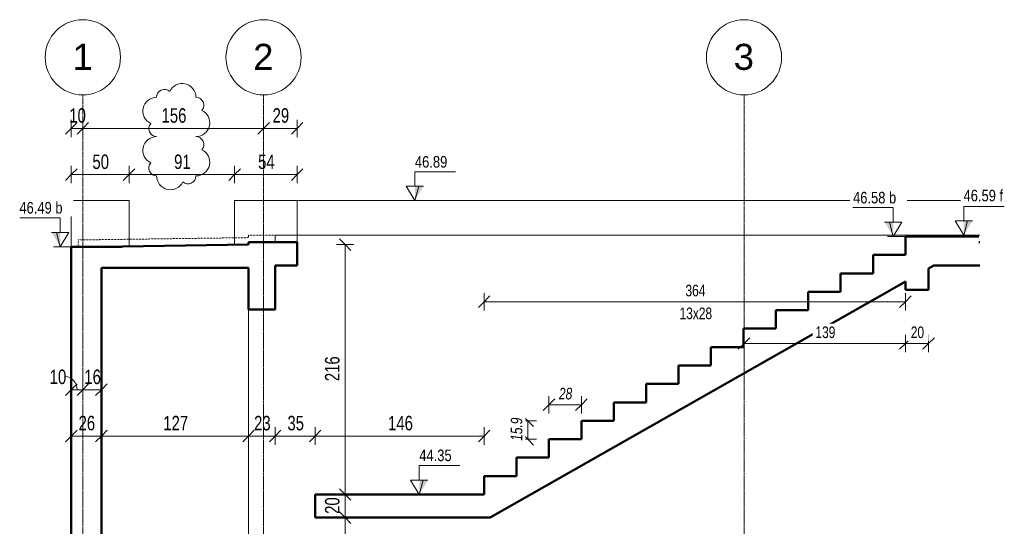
# Model space of a CAD drawing. Header units: millimetres. Extents: x 8507 to 240958, y -8745 to 78383.
# Tile 63 of 71: x 172689 to 181197, y 44075 to 48454. Entities that reach past the tile are written whole.
import ezdxf

# ---------------------------------------------------------------- set-up
doc = ezdxf.new("R2010")
doc.units = ezdxf.units.MM
doc.linetypes.add('Ligne de quadrillage', pattern=[22.225, 12.7, -3.175, 3.175, -3.175])
doc.linetypes.add('tiret perso', pattern=[2.6, 1.3, -1.3])
for name, color, linetype, lineweight in [('A-ANNO-DIMS', 211, 'Continuous', 9), ('A-ANNO-DIMS-50', 211, 'Continuous', 9), ('A-DETL', 90, 'Continuous', 5), ('A-DETL-WIDE', 214, 'Continuous', 50), ('A-FLOR', 192, 'Continuous', 5), ('A-WALL', 113, 'Continuous', 9), ('G-ANNO-DIMS', 111, 'Continuous', 9), ('G-ANNO-REVC', 71, 'Continuous', 9), ('S-FNDN', 32, 'Continuous', 9), ('S-GRID', 1, 'Continuous', 9), ('S-GRID-IDEN', 1, 'Continuous', 9), ('S-STRS', 31, 'Continuous', 5)]:
    doc.layers.add(name, color=color, linetype=linetype, lineweight=lineweight)
doc.styles.add('Arial', font='arial.ttf', dxfattribs={"height": 225})
doc.styles.add('Arial Narrow_4', font='ARIALN.TTF', dxfattribs={"width": 0.9, "height": 125})
doc.styles.add('Arial Narrow_6', font='ARIALN.TTF', dxfattribs={"width": 0.9, "height": 100})
doc.styles.add('Arial Narrow_I', font='ARIALNI.TTF', dxfattribs={"width": 0.9, "height": 100})
doc.styles.add('Arial_1', font='arial.ttf', dxfattribs={"width": 0.8, "height": 100})
doc.dimstyles.new('AB6_1_50_-_GB_2', dxfattribs={"dimscale": 304.8, "dimtxt": 127.928872, "dimasz": 0.328084, "dimexe": 0.246063, "dimexo": 0.0625, "dimgap": 0.04101, "dimtad": 1, "dimdec": 0, "dimlfac": 0.1, "dimdsep": 46, "dimtxsty": 'Arial Narrow_4', "dimblk1": 'OBLIQUE', "dimblk2": 'OBLIQUE', "dimsah": 1, "dimcen": 0.09, "dimazin": 0, "dimtfac": 1, "dimtdec": 4, "dimtix": 1, "dimtmove": 1, "dimatfit": 3, "dimfxl": 0.246063, "dimfxlon": 1, "dimtvp": 1, "dimtolj": 1, "dimtzin": 0, "dimarcsym": 2})
doc.dimstyles.new('AB6_1_50_-_GB_3', dxfattribs={"dimscale": 304.8, "dimtxt": 127.928872, "dimasz": 0.328084, "dimexe": 0.246063, "dimexo": 0.0625, "dimgap": 0.04101, "dimtad": 1, "dimdec": 0, "dimlfac": 0.1, "dimdsep": 46, "dimtxsty": 'Arial Narrow_4', "dimblk1": 'OBLIQUE', "dimblk2": 'OBLIQUE', "dimsah": 1, "dimcen": 0.09, "dimazin": 0, "dimtfac": 1, "dimtdec": 4, "dimtix": 1, "dimtmove": 0, "dimatfit": 3, "dimfxl": 0.246063, "dimfxlon": 1, "dimtvp": 1, "dimtolj": 1, "dimtzin": 0, "dimarcsym": 2})
doc.dimstyles.new('AB6_1_50_-_GB_Italique', dxfattribs={"dimscale": 304.8, "dimtxt": 102.343097, "dimasz": 0.328084, "dimexe": 0.246063, "dimexo": 0.0625, "dimgap": 0.057415, "dimtad": 1, "dimdec": 1, "dimlfac": 0.1, "dimrnd": 0.1, "dimdsep": 46, "dimtxsty": 'Arial Narrow_I', "dimblk1": 'OBLIQUE', "dimblk2": 'OBLIQUE', "dimsah": 1, "dimcen": 0.09, "dimazin": 0, "dimtfac": 1, "dimtdec": 4, "dimtix": 1, "dimtmove": 0, "dimatfit": 3, "dimfxl": 0.246063, "dimfxlon": 1, "dimtvp": 1, "dimtfill": 1, "dimtolj": 1, "dimtzin": 0, "dimarcsym": 2})
doc.dimstyles.new('AB6_1_50_-_GB_Opaque', dxfattribs={"dimscale": 304.8, "dimtxt": 102.343097, "dimasz": 0.328084, "dimexe": 0.246063, "dimexo": 0.0625, "dimgap": 0.057415, "dimtad": 1, "dimdec": 0, "dimlfac": 0.1, "dimdsep": 46, "dimtxsty": 'Arial Narrow_6', "dimblk1": 'OBLIQUE', "dimblk2": 'OBLIQUE', "dimsah": 1, "dimcen": 0.09, "dimazin": 0, "dimtfac": 1, "dimtdec": 4, "dimtix": 1, "dimtmove": 0, "dimatfit": 3, "dimfxl": 0.246063, "dimfxlon": 1, "dimtvp": 1, "dimtfill": 1, "dimtolj": 1, "dimtzin": 0, "dimarcsym": 2})

# ---------------------------------------------------------------- blocks, each defined once
blk = doc.blocks.new('Quadrillage - M_Extrémité de la ligne de quadrillage - Cercle-11575-205 variante')
at = {"layer": 'S-GRID-IDEN'}
blk.add_circle((53435.4, 48129), 325, dxfattribs=at)
blk = doc.blocks.new('DIMBLOCK518-205 variante')
at = {"layer": 'A-ANNO-DIMS-50'}
for p, q in [((174666.5, 44855.4), (174666.5, 44930.4)), ((174896.5, 44855.4), (174896.5, 44930.4)), ((174666.5, 44855.4), (174896.5, 44855.4)), ((174666.5, 44855.4), (174666.5, 44780.4)), ((174896.5, 44855.4), (174896.5, 44780.4))]:
    blk.add_line(p, q, dxfattribs=at)
at = {"layer": 'A-ANNO-DIMS-50', "lineweight": 18}
for p, q in [((174666.5, 44855.4), (174616.5, 44805.4)), ((174666.5, 44855.4), (174716.5, 44905.4)), ((174896.5, 44855.4), (174846.5, 44805.4)), ((174896.5, 44855.4), (174946.5, 44905.4))]:
    blk.add_line(p, q, dxfattribs=at)
at = {"layer": 'A-ANNO-DIMS-50', "color": 0, "insert": (174714.5, 45029.5), "char_height": 125, "width": 160.825, "attachment_point": 1, "line_spacing_factor": 0.974696, "style": 'Arial Narrow_4'}
blk.add_mtext('23', dxfattribs=at)
blk = doc.blocks.new('_Oblique')
at = {"color": 0, "linetype": 'ByBlock', "lineweight": -2}
blk.add_line((-0.5, -0.5), (0.5, 0.5), dxfattribs=at)
blk = doc.blocks.new('DIMBLOCK519-205 variante')
at = {"layer": 'A-ANNO-DIMS-50'}
for p, q in [((174896.5, 44855.4), (174896.5, 44930.4)), ((175242.5, 44855.4), (175242.5, 44930.4)), ((174896.5, 44855.4), (175242.5, 44855.4)), ((174896.5, 44855.4), (174896.5, 44780.4)), ((175242.5, 44855.4), (175242.5, 44780.4))]:
    blk.add_line(p, q, dxfattribs=at)
at = {"layer": 'A-ANNO-DIMS-50', "lineweight": 18}
for p, q in [((174896.5, 44855.4), (174846.5, 44805.4)), ((174896.5, 44855.4), (174946.5, 44905.4)), ((175242.5, 44855.4), (175192.5, 44805.4)), ((175242.5, 44855.4), (175292.5, 44905.4))]:
    blk.add_line(p, q, dxfattribs=at)
at = {"layer": 'A-ANNO-DIMS-50', "color": 0, "insert": (175002.5, 45029.5), "char_height": 125, "width": 160.825, "attachment_point": 1, "line_spacing_factor": 0.974696, "style": 'Arial Narrow_4'}
blk.add_mtext('35', dxfattribs=at)
blk = doc.blocks.new('DIMBLOCK520-205 variante')
at = {"layer": 'A-ANNO-DIMS-50'}
for p, q in [((175242.5, 44855.4), (175242.5, 44930.4)), ((176702.5, 44855.4), (176702.5, 44930.4)), ((175242.5, 44855.4), (176702.5, 44855.4)), ((175242.5, 44855.4), (175242.5, 44780.4)), ((176702.5, 44855.4), (176702.5, 44780.4))]:
    blk.add_line(p, q, dxfattribs=at)
at = {"layer": 'A-ANNO-DIMS-50', "lineweight": 18}
for p, q in [((175242.5, 44855.4), (175192.5, 44805.4)), ((175242.5, 44855.4), (175292.5, 44905.4)), ((176702.5, 44855.4), (176652.5, 44805.4)), ((176702.5, 44855.4), (176752.5, 44905.4))]:
    blk.add_line(p, q, dxfattribs=at)
at = {"layer": 'A-ANNO-DIMS-50', "color": 0, "insert": (175872, 45029.5), "char_height": 125, "width": 241.237, "attachment_point": 1, "line_spacing_factor": 0.974696, "style": 'Arial Narrow_4'}
blk.add_mtext('146', dxfattribs=at)
blk = doc.blocks.new('DIMBLOCK521-205 variante')
at = {"layer": 'A-ANNO-DIMS-50', "lineweight": 18}
for p, q in [((175501.3, 46510), (175451.3, 46560)), ((175501.3, 46510), (175551.3, 46460)), ((175501.3, 44349.7), (175451.3, 44399.7)), ((175501.3, 44349.7), (175551.3, 44299.7))]:
    blk.add_line(p, q, dxfattribs=at)
at = {"layer": 'A-ANNO-DIMS-50'}
for p, q in [((175501.3, 46510), (175426.3, 46510)), ((175501.3, 46510), (175501.3, 44349.7)), ((175501.3, 46510), (175576.3, 46510)), ((175501.3, 44349.7), (175426.3, 44349.7)), ((175501.3, 44349.7), (175576.3, 44349.7))]:
    blk.add_line(p, q, dxfattribs=at)
at = {"layer": 'A-ANNO-DIMS-50', "color": 0, "insert": (175327.2, 45329.3), "char_height": 125, "width": 241.237, "attachment_point": 1, "rotation": 90, "line_spacing_factor": 0.974696, "style": 'Arial Narrow_4'}
blk.add_mtext('216', dxfattribs=at)
blk = doc.blocks.new('DIMBLOCK522-205 variante')
at = {"layer": 'A-ANNO-DIMS-50'}
for p, q in [((175501.3, 44349.7), (175426.3, 44349.7)), ((175501.3, 44349.7), (175501.3, 44149.7)), ((175501.3, 44349.7), (175576.3, 44349.7)), ((175501.3, 44149.7), (175426.3, 44149.7)), ((175501.3, 44149.7), (175576.3, 44149.7))]:
    blk.add_line(p, q, dxfattribs=at)
at = {"layer": 'A-ANNO-DIMS-50', "lineweight": 18}
for p, q in [((175501.3, 44349.7), (175451.3, 44399.7)), ((175501.3, 44349.7), (175551.3, 44299.7)), ((175501.3, 44149.7), (175451.3, 44199.7)), ((175501.3, 44149.7), (175551.3, 44099.7))]:
    blk.add_line(p, q, dxfattribs=at)
at = {"layer": 'A-ANNO-DIMS-50', "color": 0, "insert": (175327.2, 44182.6), "char_height": 125, "width": 160.825, "attachment_point": 1, "rotation": 90, "line_spacing_factor": 0.974696, "style": 'Arial Narrow_4'}
blk.add_mtext('20', dxfattribs=at)
blk = doc.blocks.new('DIMBLOCK523-205 variante')
at = {"layer": 'A-ANNO-DIMS-50', "lineweight": 18}
for p, q in [((175501.3, 44149.7), (175451.3, 44199.7)), ((175501.3, 44149.7), (175551.3, 44099.7)), ((175501.3, 41950), (175451.3, 42000)), ((175501.3, 41950), (175551.3, 41900))]:
    blk.add_line(p, q, dxfattribs=at)
at = {"layer": 'A-ANNO-DIMS-50'}
for p, q in [((175501.3, 44149.7), (175426.3, 44149.7)), ((175501.3, 44149.7), (175501.3, 41950)), ((175501.3, 44149.7), (175576.3, 44149.7)), ((175501.3, 41950), (175426.3, 41950)), ((175501.3, 41950), (175576.3, 41950))]:
    blk.add_line(p, q, dxfattribs=at)
at = {"layer": 'A-ANNO-DIMS-50', "color": 0, "insert": (175327.2, 42949.3), "char_height": 125, "width": 241.237, "attachment_point": 1, "rotation": 90, "line_spacing_factor": 0.974696, "style": 'Arial Narrow_4'}
blk.add_mtext('220', dxfattribs=at)
blk = doc.blocks.new('Cotes d_élévation - M_Cote d_élévation - Extérieur rempli-1422902-205 variante')
at = {"layer": 'G-ANNO-DIMS'}
blk.add_hatch(color=256, dxfattribs=at).paths.add_polyline_path([(51679.1, 46490), (51679.1, 46615), (51604.1, 46615)])
for p, q in [((51679.1, 46740), (51329.1, 46740)), ((51679.1, 46615), (51679.1, 46740)), ((51604.1, 46615), (51679.1, 46615)), ((51645.7, 46615), (51679.1, 46490)), ((51679.1, 46490), (51754.1, 46615)), ((51679.1, 46615), (51754.1, 46615)), ((51729.1, 46490), (51629.1, 46490))]:
    blk.add_line(p, q, dxfattribs=at)
blk = doc.blocks.new('DIMBLOCK524-205 variante')
at = {"layer": 'A-ANNO-DIMS-50'}
for p, q in [((173134.8, 47114.6), (173134.8, 47189.6)), ((173634.8, 47114.6), (173634.8, 47189.6)), ((173134.8, 47114.6), (173634.8, 47114.6)), ((173134.8, 47114.6), (173134.8, 47039.6)), ((173634.8, 47114.6), (173634.8, 47039.6))]:
    blk.add_line(p, q, dxfattribs=at)
at = {"layer": 'A-ANNO-DIMS-50', "lineweight": 18}
for p, q in [((173134.8, 47114.6), (173184.8, 47164.6)), ((173634.8, 47114.6), (173684.8, 47164.6)), ((173134.8, 47114.6), (173084.8, 47064.6)), ((173634.8, 47114.6), (173584.8, 47064.6))]:
    blk.add_line(p, q, dxfattribs=at)
at = {"layer": 'A-ANNO-DIMS-50', "color": 0, "insert": (173317.8, 47288.6), "char_height": 125, "width": 160.825, "attachment_point": 1, "line_spacing_factor": 0.974696, "style": 'Arial Narrow_4'}
blk.add_mtext('50', dxfattribs=at)
blk = doc.blocks.new('DIMBLOCK525-205 variante')
at = {"layer": 'A-ANNO-DIMS-50'}
for p, q in [((173634.8, 47114.6), (173634.8, 47189.6)), ((174546.5, 47114.6), (174546.5, 47189.6)), ((173634.8, 47114.6), (174546.5, 47114.6)), ((173634.8, 47114.6), (173634.8, 47039.6)), ((174546.5, 47114.6), (174546.5, 47039.6))]:
    blk.add_line(p, q, dxfattribs=at)
at = {"layer": 'A-ANNO-DIMS-50', "lineweight": 18}
for p, q in [((173634.8, 47114.6), (173684.8, 47164.6)), ((174546.5, 47114.6), (174596.5, 47164.6)), ((173634.8, 47114.6), (173584.8, 47064.6)), ((174546.5, 47114.6), (174496.5, 47064.6))]:
    blk.add_line(p, q, dxfattribs=at)
at = {"layer": 'A-ANNO-DIMS-50', "color": 0, "insert": (174023.6, 47288.6), "char_height": 125, "width": 160.825, "attachment_point": 1, "line_spacing_factor": 0.974696, "style": 'Arial Narrow_4'}
blk.add_mtext('91', dxfattribs=at)
blk = doc.blocks.new('DIMBLOCK526-205 variante')
at = {"layer": 'A-ANNO-DIMS-50'}
for p, q in [((174546.5, 47114.6), (174546.5, 47189.6)), ((175086.5, 47114.6), (175086.5, 47189.6)), ((174546.5, 47114.6), (175086.5, 47114.6)), ((174546.5, 47114.6), (174546.5, 47039.6)), ((175086.5, 47114.6), (175086.5, 47039.6))]:
    blk.add_line(p, q, dxfattribs=at)
at = {"layer": 'A-ANNO-DIMS-50', "lineweight": 18}
for p, q in [((174546.5, 47114.6), (174596.5, 47164.6)), ((175086.5, 47114.6), (175136.5, 47164.6)), ((174546.5, 47114.6), (174496.5, 47064.6)), ((175086.5, 47114.6), (175036.5, 47064.6))]:
    blk.add_line(p, q, dxfattribs=at)
at = {"layer": 'A-ANNO-DIMS-50', "color": 0, "insert": (174749.5, 47288.6), "char_height": 125, "width": 160.825, "attachment_point": 1, "line_spacing_factor": 0.974696, "style": 'Arial Narrow_4'}
blk.add_mtext('54', dxfattribs=at)
blk = doc.blocks.new('DIMBLOCK527-205 variante')
at = {"layer": 'A-ANNO-DIMS-50'}
for p, q in [((173134.8, 47514.6), (173134.8, 47589.6)), ((173234.8, 47514.6), (173234.8, 47589.6)), ((173134.8, 47514.6), (173234.8, 47514.6)), ((173134.8, 47514.6), (173134.8, 47439.6)), ((173234.8, 47514.6), (173234.8, 47439.6))]:
    blk.add_line(p, q, dxfattribs=at)
at = {"layer": 'A-ANNO-DIMS-50', "lineweight": 18}
for p, q in [((173134.8, 47514.6), (173184.8, 47564.6)), ((173234.8, 47514.6), (173284.8, 47564.6)), ((173134.8, 47514.6), (173084.8, 47464.6)), ((173234.8, 47514.6), (173184.8, 47464.6))]:
    blk.add_line(p, q, dxfattribs=at)
at = {"layer": 'A-ANNO-DIMS-50', "color": 0, "insert": (173117.8, 47688.6), "char_height": 125, "width": 160.825, "attachment_point": 1, "line_spacing_factor": 0.974696, "style": 'Arial Narrow_4'}
blk.add_mtext('10', dxfattribs=at)
blk = doc.blocks.new('DIMBLOCK528-205 variante')
at = {"layer": 'A-ANNO-DIMS-50'}
for p, q in [((173234.8, 47514.6), (173234.8, 47589.6)), ((174796.5, 47514.6), (174796.5, 47589.6)), ((173234.8, 47514.6), (174796.5, 47514.6)), ((173234.8, 47514.6), (173234.8, 47439.6)), ((174796.5, 47514.6), (174796.5, 47439.6))]:
    blk.add_line(p, q, dxfattribs=at)
at = {"layer": 'A-ANNO-DIMS-50', "lineweight": 18}
for p, q in [((173234.8, 47514.6), (173284.8, 47564.6)), ((174796.5, 47514.6), (174846.5, 47564.6)), ((173234.8, 47514.6), (173184.8, 47464.6)), ((174796.5, 47514.6), (174746.5, 47464.6))]:
    blk.add_line(p, q, dxfattribs=at)
at = {"layer": 'A-ANNO-DIMS-50', "color": 0, "insert": (173915.1, 47688.6), "char_height": 125, "width": 241.237, "attachment_point": 1, "line_spacing_factor": 0.974696, "style": 'Arial Narrow_4'}
blk.add_mtext('156', dxfattribs=at)
blk = doc.blocks.new('DIMBLOCK529-205 variante')
at = {"layer": 'A-ANNO-DIMS-50'}
for p, q in [((174796.5, 47514.6), (174796.5, 47589.6)), ((175086.5, 47514.6), (175086.5, 47589.6)), ((174796.5, 47514.6), (175086.5, 47514.6)), ((174796.5, 47514.6), (174796.5, 47439.6)), ((175086.5, 47514.6), (175086.5, 47439.6))]:
    blk.add_line(p, q, dxfattribs=at)
at = {"layer": 'A-ANNO-DIMS-50', "lineweight": 18}
for p, q in [((174796.5, 47514.6), (174846.5, 47564.6)), ((175086.5, 47514.6), (175136.5, 47564.6)), ((174796.5, 47514.6), (174746.5, 47464.6)), ((175086.5, 47514.6), (175036.5, 47464.6))]:
    blk.add_line(p, q, dxfattribs=at)
at = {"layer": 'A-ANNO-DIMS-50', "color": 0, "insert": (174874.5, 47688.6), "char_height": 125, "width": 160.825, "attachment_point": 1, "line_spacing_factor": 0.974696, "style": 'Arial Narrow_4'}
blk.add_mtext('29', dxfattribs=at)
blk = doc.blocks.new('DIMBLOCK532-205 variante')
at = {"layer": 'A-ANNO-DIMS-50'}
for p, q in [((176702.5, 46016), (176702.5, 46091)), ((180342.5, 46016), (180342.5, 46091)), ((176702.5, 46016), (180342.5, 46016)), ((176702.5, 46016), (176702.5, 45941)), ((180342.5, 46016), (180342.5, 45941))]:
    blk.add_line(p, q, dxfattribs=at)
at = {"layer": 'A-ANNO-DIMS-50', "lineweight": 18}
for p, q in [((176702.5, 46016), (176752.5, 46066)), ((180342.5, 46016), (180392.5, 46066)), ((176702.5, 46016), (176652.5, 45966)), ((180342.5, 46016), (180292.5, 45966))]:
    blk.add_line(p, q, dxfattribs=at)
at = {"layer": 'A-ANNO-DIMS-50', "color": 0, "char_height": 100, "attachment_point": 1, "line_spacing_factor": 0.974696, "style": 'Arial Narrow_6', "bg_fill": 3, "box_fill_scale": 1.25, "bg_fill_color": 256, "bg_fill_true_color": 13158600, "bg_fill_transparency": 0}
for s, insert, width in [('364', (178442.1, 46162.8), 192.99), ('13x28', (178390.9, 45965.3), 315.802)]:
    blk.add_mtext(s, dxfattribs=dict(at, insert=insert, width=width))
blk = doc.blocks.new('DIMBLOCK533-205 variante')
at = {"layer": 'A-ANNO-DIMS-50', "lineweight": 18}
for p, q in [((177078.8, 44986.9), (177028.8, 45036.9)), ((177078.8, 44986.9), (177128.8, 44936.9)), ((177078.8, 44827.6), (177028.8, 44877.6)), ((177078.8, 44827.6), (177128.8, 44777.6))]:
    blk.add_line(p, q, dxfattribs=at)
at = {"layer": 'A-ANNO-DIMS-50'}
for p, q in [((177078.8, 44986.9), (177003.8, 44986.9)), ((177078.8, 44986.9), (177078.8, 44827.6)), ((177078.8, 44986.9), (177153.8, 44986.9)), ((177078.8, 44827.6), (177003.8, 44827.6)), ((177078.8, 44827.6), (177153.8, 44827.6))]:
    blk.add_line(p, q, dxfattribs=at)
at = {"layer": 'A-ANNO-DIMS-50', "color": 0, "insert": (176932.1, 44813.8), "char_height": 100, "width": 224.18, "attachment_point": 1, "rotation": 90, "line_spacing_factor": 0.974696, "style": 'Arial Narrow_I', "bg_fill": 3, "box_fill_scale": 1.25, "bg_fill_color": 256, "bg_fill_true_color": 13158600, "bg_fill_transparency": 0}
blk.add_mtext('15.9', dxfattribs=at)
blk = doc.blocks.new('DIMBLOCK534-205 variante')
at = {"layer": 'A-ANNO-DIMS-50'}
for p, q in [((177262.5, 45125.4), (177262.5, 45200.4)), ((177542.5, 45125.4), (177542.5, 45200.4)), ((177262.5, 45125.4), (177542.5, 45125.4)), ((177262.5, 45125.4), (177262.5, 45050.4)), ((177542.5, 45125.4), (177542.5, 45050.4))]:
    blk.add_line(p, q, dxfattribs=at)
at = {"layer": 'A-ANNO-DIMS-50', "lineweight": 18}
for p, q in [((177262.5, 45125.4), (177312.5, 45175.4)), ((177542.5, 45125.4), (177592.5, 45175.4)), ((177262.5, 45125.4), (177212.5, 45075.4)), ((177542.5, 45125.4), (177492.5, 45075.4))]:
    blk.add_line(p, q, dxfattribs=at)
at = {"layer": 'A-ANNO-DIMS-50', "color": 0, "insert": (177348.9, 45272.1), "char_height": 100, "width": 128.66, "attachment_point": 1, "line_spacing_factor": 0.974696, "style": 'Arial Narrow_I', "bg_fill": 3, "box_fill_scale": 1.25, "bg_fill_color": 256, "bg_fill_true_color": 13158600, "bg_fill_transparency": 0}
blk.add_mtext('28', dxfattribs=at)
blk = doc.blocks.new('DIMBLOCK535-205 variante')
at = {"layer": 'A-ANNO-DIMS-50'}
for p, q in [((178948, 45655.4), (178948, 45730.4)), ((180342.5, 45655.4), (180342.5, 45730.4)), ((178948, 45655.4), (180342.5, 45655.4)), ((178948, 45655.4), (178948, 45580.4)), ((180342.5, 45655.4), (180342.5, 45580.4))]:
    blk.add_line(p, q, dxfattribs=at)
at = {"layer": 'A-ANNO-DIMS-50', "lineweight": 18}
for p, q in [((178948, 45655.4), (178998, 45705.4)), ((180342.5, 45655.4), (180392.5, 45705.4)), ((178948, 45655.4), (178898, 45605.4)), ((180342.5, 45655.4), (180292.5, 45605.4))]:
    blk.add_line(p, q, dxfattribs=at)
at = {"layer": 'A-ANNO-DIMS-50', "color": 0, "insert": (179564.9, 45802.2), "char_height": 100, "width": 192.99, "attachment_point": 1, "line_spacing_factor": 0.974696, "style": 'Arial Narrow_6', "bg_fill": 3, "box_fill_scale": 1.25, "bg_fill_color": 256, "bg_fill_true_color": 13158600, "bg_fill_transparency": 0}
blk.add_mtext('139', dxfattribs=at)
blk = doc.blocks.new('DIMBLOCK536-205 variante')
at = {"layer": 'A-ANNO-DIMS-50'}
for p, q in [((180342.5, 45655.4), (180342.5, 45730.4)), ((180542.5, 45655.4), (180542.5, 45730.4)), ((180342.5, 45655.4), (180542.5, 45655.4)), ((180342.5, 45655.4), (180342.5, 45580.4)), ((180542.5, 45655.4), (180542.5, 45580.4))]:
    blk.add_line(p, q, dxfattribs=at)
at = {"layer": 'A-ANNO-DIMS-50', "lineweight": 18}
for p, q in [((180342.5, 45655.4), (180392.5, 45705.4)), ((180542.5, 45655.4), (180592.5, 45705.4)), ((180342.5, 45655.4), (180292.5, 45605.4)), ((180542.5, 45655.4), (180492.5, 45605.4))]:
    blk.add_line(p, q, dxfattribs=at)
at = {"layer": 'A-ANNO-DIMS-50', "color": 0, "insert": (180388.9, 45802.2), "char_height": 100, "width": 128.66, "attachment_point": 1, "line_spacing_factor": 0.974696, "style": 'Arial Narrow_6', "bg_fill": 3, "box_fill_scale": 1.25, "bg_fill_color": 256, "bg_fill_true_color": 13158600, "bg_fill_transparency": 0}
blk.add_mtext('20', dxfattribs=at)
blk = doc.blocks.new('DIMBLOCK537-205 variante')
at = {"layer": 'A-ANNO-DIMS-50'}
for p, q in [((173134.8, 44855.4), (173134.8, 44930.4)), ((173394.8, 44855.4), (173394.8, 44930.4)), ((173134.8, 44855.4), (173394.8, 44855.4)), ((173134.8, 44855.4), (173134.8, 44780.4)), ((173394.8, 44855.4), (173394.8, 44780.4))]:
    blk.add_line(p, q, dxfattribs=at)
at = {"layer": 'A-ANNO-DIMS-50', "lineweight": 18}
for p, q in [((173134.8, 44855.4), (173084.8, 44805.4)), ((173134.8, 44855.4), (173184.8, 44905.4)), ((173394.8, 44855.4), (173344.8, 44805.4)), ((173394.8, 44855.4), (173444.8, 44905.4))]:
    blk.add_line(p, q, dxfattribs=at)
at = {"layer": 'A-ANNO-DIMS-50', "color": 0, "insert": (173197.8, 45029.5), "char_height": 125, "width": 160.825, "attachment_point": 1, "line_spacing_factor": 0.974696, "style": 'Arial Narrow_4'}
blk.add_mtext('26', dxfattribs=at)
blk = doc.blocks.new('DIMBLOCK538-205 variante')
at = {"layer": 'A-ANNO-DIMS-50'}
for p, q in [((173394.8, 44855.4), (173394.8, 44930.4)), ((174666.5, 44855.4), (174666.5, 44930.4)), ((173394.8, 44855.4), (174666.5, 44855.4)), ((173394.8, 44855.4), (173394.8, 44780.4)), ((174666.5, 44855.4), (174666.5, 44780.4))]:
    blk.add_line(p, q, dxfattribs=at)
at = {"layer": 'A-ANNO-DIMS-50', "lineweight": 18}
for p, q in [((173394.8, 44855.4), (173344.8, 44805.4)), ((173394.8, 44855.4), (173444.8, 44905.4)), ((174666.5, 44855.4), (174616.5, 44805.4)), ((174666.5, 44855.4), (174716.5, 44905.4))]:
    blk.add_line(p, q, dxfattribs=at)
at = {"layer": 'A-ANNO-DIMS-50', "color": 0, "insert": (173930.1, 45029.5), "char_height": 125, "width": 241.237, "attachment_point": 1, "line_spacing_factor": 0.974696, "style": 'Arial Narrow_4'}
blk.add_mtext('127', dxfattribs=at)
blk = doc.blocks.new('DIMBLOCK539-205 variante')
at = {"layer": 'A-ANNO-DIMS-50'}
for p, q in [((173134.8, 45255.4), (173134.8, 45330.4)), ((173234.8, 45255.4), (173234.8, 45330.4)), ((173134.8, 45255.4), (173234.8, 45255.4)), ((173134.8, 45255.4), (173134.8, 45180.4)), ((173234.8, 45255.4), (173234.8, 45180.4))]:
    blk.add_line(p, q, dxfattribs=at)
at = {"layer": 'A-ANNO-DIMS-50', "lineweight": 18}
for p, q in [((173134.8, 45255.4), (173184.8, 45305.4)), ((173234.8, 45255.4), (173284.8, 45305.4)), ((173134.8, 45255.4), (173084.8, 45205.4)), ((173234.8, 45255.4), (173184.8, 45205.4))]:
    blk.add_line(p, q, dxfattribs=at)
at = {"layer": 'A-ANNO-DIMS-50'}
blk.add_ellipse((173082.4, 45255.4), major_axis=(0, 114), ratio=0.897907, start_param=4.712389, end_param=6.283185, dxfattribs=at)
at = {"layer": 'A-ANNO-DIMS-50', "color": 0, "insert": (172948.4, 45429.5), "char_height": 125, "width": 160.825, "attachment_point": 1, "line_spacing_factor": 0.974696, "style": 'Arial Narrow_4'}
blk.add_mtext('10', dxfattribs=at)
blk = doc.blocks.new('DIMBLOCK540-205 variante')
at = {"layer": 'A-ANNO-DIMS-50'}
for p, q in [((173234.8, 45255.4), (173234.8, 45330.4)), ((173394.8, 45255.4), (173394.8, 45330.4)), ((173234.8, 45255.4), (173394.8, 45255.4)), ((173234.8, 45255.4), (173234.8, 45180.4)), ((173394.8, 45255.4), (173394.8, 45180.4))]:
    blk.add_line(p, q, dxfattribs=at)
at = {"layer": 'A-ANNO-DIMS-50', "lineweight": 18}
for p, q in [((173234.8, 45255.4), (173284.8, 45305.4)), ((173394.8, 45255.4), (173444.8, 45305.4)), ((173234.8, 45255.4), (173184.8, 45205.4)), ((173394.8, 45255.4), (173344.8, 45205.4))]:
    blk.add_line(p, q, dxfattribs=at)
at = {"layer": 'A-ANNO-DIMS-50', "color": 0, "insert": (173247.8, 45429.5), "char_height": 125, "width": 160.825, "attachment_point": 1, "line_spacing_factor": 0.974696, "style": 'Arial Narrow_4'}
blk.add_mtext('16', dxfattribs=at)
blk = doc.blocks.new('Family - ___-3287863-205 variante')
at = {"layer": 'G-ANNO-REVC'}
for centre, radius, start, end in [((52732.5, 47783.3), 119, 0, 154.79123), ((52579.5, 47783.3), 68, 48.18969, 180), ((52511.5, 47664.3), 119, 90, 244.79123), ((52851.5, 47715.3), 68, 318.18969, 90), ((52851.5, 47562.3), 119, 270, 64.79123), ((52511.5, 47511.3), 68, 138.18969, 270), ((52511.5, 47324.3), 119, 90, 244.79123), ((52851.5, 47375.3), 68, 318.18969, 90), ((52851.5, 47222.3), 119, 270, 64.79123), ((52511.5, 47171.3), 68, 138.18969, 270), ((52630.5, 47103.3), 119, 180, 334.79123), ((52783.5, 47103.3), 68, 228.18969, 0)]:
    blk.add_arc(centre, radius, start, end, dxfattribs=at)

msp = doc.modelspace()

# ---------------------------------------------------------------- linework, layer by layer
at = {"layer": 'A-DETL', "linetype": 'tiret perso'}
for p, q in [((174665.37, 46569.99), (173194.79, 46550.01)), ((173194.79, 46490), (173194.79, 46550.01)), ((175086.46, 46590), (174665.37, 46590)), ((174665.37, 46590), (174665.37, 46569.99)), ((180342.51, 46530), (180342.51, 46590)), ((180342.51, 46590), (180986.64, 46590))]:
    msp.add_line(p, q, dxfattribs=at)
at = {"layer": 'A-DETL-WIDE'}
for p, q in [((180977.54, 46580), (180342.51, 46580)), ((180342.51, 46580), (180342.51, 46420.69)), ((173454.79, 46490), (173134.79, 46490)), ((173134.79, 46490), (173134.79, 46244.18)), ((173574.79, 46490), (173454.79, 46490)), ((174666.79, 46510), (174526.81, 46507.69)), ((175086.46, 46530), (174666.79, 46530)), ((174666.79, 46530), (174666.79, 46510)), ((175086.46, 46330), (175086.46, 46530)), ((180342.51, 46420.69), (180247.51, 46420.69)), ((173394.79, 46310), (173574.79, 46310)), ((173394.79, 46244.18), (173394.79, 46310)), ((174526.81, 46310), (174666.46, 46310)), ((174666.46, 46310), (174666.46, 45950)), ((174896.46, 45950), (174896.46, 46330)), ((174896.46, 46330), (175086.46, 46330)), ((180542.51, 46304.38), (180587.54, 46330)), ((180542.51, 46120), (180542.51, 46304.38)), ((180587.54, 46330), (180977.54, 46330)), ((180247.51, 46136.53), (180342.51, 46190.58)), ((180342.51, 46190.58), (180342.51, 46120)), ((180342.51, 46120), (180542.51, 46120)), ((174666.46, 45950), (174896.46, 45950))]:
    msp.add_line(p, q, dxfattribs=at)
at = {"layer": 'A-FLOR', "lineweight": 50}
for p, q in [((174666.46, 46510), (173394.79, 46490)), ((174666.65, 46530), (174666.65, 46510)), ((180986.64, 46530), (180977.54, 46530)), ((173574.79, 46310), (174526.81, 46310)), ((180977.54, 46330), (180986.64, 46330))]:
    msp.add_line(p, q, dxfattribs=at)
at = {"layer": 'A-FLOR'}
msp.add_line((174666.79, 46530), (174666.65, 46530), dxfattribs=at)
at = {"layer": 'A-WALL'}
for p, q in [((180986.64, 46890), (175086.46, 46890)), ((174896.46, 46590), (174896.46, 46530)), ((174896.46, 46590), (180986.64, 46590)), ((174666.46, 41970), (174666.46, 45950))]:
    msp.add_line(p, q, dxfattribs=at)
at = {"layer": 'A-WALL', "lineweight": 50}
for p, q in [((174666.46, 46520), (174666.46, 46509.99)), ((173134.79, 46244.18), (173134.79, 41550)), ((173394.79, 41550), (173394.79, 46244.18))]:
    msp.add_line(p, q, dxfattribs=at)
at = {"layer": 'G-ANNO-DIMS'}
for p, q in [((176070.52, 46890), (176178.41, 46890)), ((176178.41, 46890), (176103.72, 46890)), ((180223.75, 46580), (180237.76, 46580)), ((180342.51, 46580), (180223.75, 46580)), ((180786.83, 46590), (180882.92, 46590)), ((180882.92, 46590), (180846.89, 46590)), ((172982.86, 46490), (173040.12, 46490)), ((173134.79, 46490), (172982.86, 46490)), ((176055.96, 44349.66), (176212.84, 44349.66)), ((176212.84, 44349.66), (176141.72, 44349.66))]:
    msp.add_line(p, q, dxfattribs=at)
at = {"layer": 'S-FNDN'}
for p, q in [((173134.79, 46890), (173634.79, 46890)), ((173134.79, 46490), (173134.79, 46890)), ((173634.79, 46890), (173634.79, 46490)), ((174546.46, 46890), (175086.46, 46890)), ((174546.46, 46510), (174546.46, 46890)), ((175086.46, 46890), (175086.46, 46530)), ((173634.79, 46490), (173574.79, 46490)), ((174666.46, 46510), (174546.46, 46510))]:
    msp.add_line(p, q, dxfattribs=at)
at = {"layer": 'S-GRID', "linetype": 'Ligne de quadrillage'}
for p, q in [((173234.79, 40096.48), (173234.79, 47804)), ((174796.46, 40096.48), (174796.46, 47804)), ((178948.04, 40096.48), (178948.04, 47804))]:
    msp.add_line(p, q, dxfattribs=at)
at = {"layer": 'S-STRS', "color": 10, "lineweight": 50}
for p, q in [((180247.51, 46420.69), (180062.51, 46420.69)), ((180062.51, 46420.69), (180062.51, 46261.38)), ((180062.51, 46261.38), (179782.51, 46261.38)), ((179782.51, 46261.38), (179782.51, 46102.07)), ((176755.42, 44149.66), (180247.51, 46136.53)), ((179782.51, 46102.07), (179502.51, 46102.07)), ((179502.51, 46102.07), (179502.51, 45942.76)), ((179502.51, 45942.76), (179222.51, 45942.76)), ((179222.51, 45942.76), (179222.51, 45783.45)), ((179222.51, 45783.45), (178942.51, 45783.45)), ((178942.51, 45783.45), (178942.51, 45624.14)), ((178942.51, 45624.14), (178662.51, 45624.14)), ((178662.51, 45624.14), (178662.51, 45464.83)), ((178662.51, 45464.83), (178382.51, 45464.83)), ((178382.51, 45464.83), (178382.51, 45305.52)), ((178382.51, 45305.52), (178102.51, 45305.52)), ((178102.51, 45305.52), (178102.51, 45146.21)), ((178102.51, 45146.21), (177822.51, 45146.21)), ((177822.51, 45146.21), (177822.51, 44986.9)), ((177822.51, 44986.9), (177542.51, 44986.9)), ((177542.51, 44986.9), (177542.51, 44827.59)), ((177542.51, 44827.59), (177262.51, 44827.59)), ((177262.51, 44827.59), (177262.51, 44668.28)), ((177262.51, 44668.28), (176982.51, 44668.28)), ((176982.51, 44668.28), (176982.51, 44508.97)), ((176982.51, 44508.97), (176702.51, 44508.97)), ((176702.51, 44508.97), (176702.51, 44349.66)), ((176702.51, 44349.66), (175242.51, 44349.66)), ((175242.51, 44349.66), (175242.51, 44149.66)), ((175242.51, 44149.66), (176755.42, 44149.66))]:
    msp.add_line(p, q, dxfattribs=at)
at = {"layer": 'S-STRS'}
for p, q in [((180062.51, 46261.38), (180062.51, 46420.69)), ((180247.51, 46420.69), (180062.51, 46420.69)), ((179782.51, 46102.07), (179782.51, 46261.38)), ((180062.51, 46261.38), (179782.51, 46261.38)), ((180062.51, 46031.27), (180247.51, 46136.53)), ((179502.51, 45942.76), (179502.51, 46102.07)), ((179782.51, 46102.07), (179502.51, 46102.07)), ((179782.51, 45871.96), (180062.51, 46031.27)), ((179222.51, 45783.45), (179222.51, 45942.76)), ((179502.51, 45942.76), (179222.51, 45942.76)), ((179502.51, 45712.65), (179782.51, 45871.96)), ((178942.51, 45624.14), (178942.51, 45783.45)), ((179222.51, 45783.45), (178942.51, 45783.45)), ((179222.51, 45553.34), (179502.51, 45712.65)), ((178662.51, 45464.83), (178662.51, 45624.14)), ((178942.51, 45624.14), (178662.51, 45624.14)), ((178942.51, 45394.03), (179222.51, 45553.34)), ((178382.51, 45305.52), (178382.51, 45464.83)), ((178662.51, 45464.83), (178382.51, 45464.83)), ((178662.51, 45234.72), (178942.51, 45394.03)), ((178102.51, 45146.21), (178102.51, 45305.52)), ((178382.51, 45305.52), (178102.51, 45305.52)), ((178382.51, 45075.41), (178662.51, 45234.72)), ((177822.51, 44986.9), (177822.51, 45146.21)), ((178102.51, 45146.21), (177822.51, 45146.21)), ((178102.51, 44916.1), (178382.51, 45075.41)), ((177542.51, 44827.59), (177542.51, 44986.9)), ((177822.51, 44986.9), (177542.51, 44986.9)), ((177822.51, 44756.79), (178102.51, 44916.1)), ((177262.51, 44668.28), (177262.51, 44827.59)), ((177542.51, 44827.59), (177262.51, 44827.59)), ((177542.51, 44597.48), (177822.51, 44756.79)), ((176982.51, 44508.97), (176982.51, 44668.28)), ((177262.51, 44668.28), (176982.51, 44668.28)), ((177262.51, 44438.17), (177542.51, 44597.48)), ((176702.51, 44349.66), (176702.51, 44508.97)), ((176755.42, 44508.97), (176702.51, 44508.97)), ((176982.51, 44508.97), (176755.42, 44508.97)), ((176982.51, 44278.86), (177262.51, 44438.17)), ((176702.51, 44349.66), (175242.51, 44349.66)), ((175242.51, 44149.66), (175242.51, 44349.66)), ((176982.51, 44278.86), (176755.42, 44149.66)), ((176702.51, 44149.66), (175242.51, 44149.66)), ((176755.42, 44149.66), (176702.51, 44149.66))]:
    msp.add_line(p, q, dxfattribs=at)

# ---------------------------------------------------------------- block references
at = {"layer": 'G-ANNO-DIMS', "extrusion": (0, 0, -1)}
for p in [(-227782.77, 400), (-232525.94, 100), (-227820.78, -2140.34)]:
    msp.add_blockref('Cotes d_élévation - M_Cote d_élévation - Extérieur rempli-1422902-205 variante', p, dxfattribs=at)
at = {"layer": 'G-ANNO-DIMS'}
for p in [(128558.71, 90), (121361.07, 0)]:
    msp.add_blockref('Cotes d_élévation - M_Cote d_élévation - Extérieur rempli-1422902-205 variante', p, dxfattribs=at)
at = {"layer": 'G-ANNO-REVC'}
msp.add_blockref('Family - ___-3287863-205 variante', (121361.07, 0), dxfattribs=at)
at = {"layer": 'S-GRID-IDEN'}
for p in [(119799.4, 0), (121361.07, 0), (125512.65, 0)]:
    msp.add_blockref('Quadrillage - M_Extrémité de la ligne de quadrillage - Cercle-11575-205 variante', p, dxfattribs=at)

# ---------------------------------------------------------------- dimensions: what is measured, and where the dimension line sits
at = {"layer": 'A-ANNO-DIMS'}
for base, p1, p2, override, picture, middle in [((173234.79, 47514.58), (173134.79, 47439.58), (173234.79, 47589.58), {"dimpost": '<>', "dimfxl": 180.277564}, 'DIMBLOCK527-205 variante', (173184.79, 47590.9)), ((174796.46, 47514.58), (173234.79, 47589.58), (174796.46, 47589.58), {"dimpost": '<>', "dimfxl": 1561.668898}, 'DIMBLOCK528-205 variante', (174015.63, 47590.9)), ((175086.46, 47514.58), (174796.46, 47589.58), (175086.46, 47439.58), {"dimpost": '<>', "dimfxl": 326.496556}, 'DIMBLOCK529-205 variante', (174941.46, 47590.9)), ((173634.79, 47114.58), (173134.79, 47039.58), (173634.79, 47039.58), {"dimpost": '<>', "dimfxl": 500}, 'DIMBLOCK524-205 variante', (173384.79, 47190.9)), ((174546.46, 47114.58), (173634.79, 47039.58), (174546.46, 47039.58), {"dimpost": '<>', "dimfxl": 911.668901}, 'DIMBLOCK525-205 variante', (174090.63, 47190.9)), ((175086.46, 47114.58), (174546.46, 47039.58), (175086.46, 47039.58), {"dimpost": '<>', "dimfxl": 540}, 'DIMBLOCK526-205 variante', (174816.46, 47190.64)), ((173394.79, 45255.42), (173234.79, 45330.42), (173394.79, 45330.42), {"dimpost": '<>', "dimfxl": 160}, 'DIMBLOCK540-205 variante', (173314.79, 45331.74)), ((173394.79, 44855.42), (173134.79, 44930.42), (173394.79, 44930.42), {"dimpost": '<>', "dimfxl": 260}, 'DIMBLOCK537-205 variante', (173264.79, 44931.74)), ((174666.46, 44855.42), (173394.79, 44930.42), (174666.46, 44930.42), {"dimpost": '<>', "dimfxl": 1271.668898}, 'DIMBLOCK538-205 variante', (174030.63, 44930.68)), ((174896.46, 44855.42), (174666.46, 44930.42), (174896.46, 44930.42), {"dimpost": '<>', "dimfxl": 230}, 'DIMBLOCK518-205 variante', (174781.46, 44931.74)), ((175242.51, 44855.42), (174896.46, 44930.42), (175242.51, 44780.42), {"dimpost": '<>', "dimfxl": 377.155612}, 'DIMBLOCK519-205 variante', (175069.48, 44931.74)), ((176702.51, 44855.42), (175242.51, 44780.42), (176702.51, 44780.42), {"dimpost": '<>', "dimfxl": 1460}, 'DIMBLOCK520-205 variante', (175972.51, 44931.74))]:
    dim = msp.add_linear_dim(base=base, p1=p1, p2=p2, dimstyle='AB6_1_50_-_GB_3', override=override, dxfattribs=at)
    dim.commit()
    dim.dimension.update_dxf_attribs({"geometry": picture, "text_midpoint": middle})
for base, p1, p2, override, picture, middle in [((175501.25, 44349.66), (175426.25, 46510), (175576.25, 44349.66), {"dimpost": '<>', "dimfxl": 2165.546068}, 'DIMBLOCK521-205 variante', (175424.93, 45429.83)), ((175501.25, 44149.66), (175576.25, 44349.66), (175576.25, 44149.66), {"dimpost": '<>', "dimfxl": 200}, 'DIMBLOCK522-205 variante', (175424.93, 44249.66)), ((175501.25, 41950), (175576.25, 44149.66), (175576.25, 41950), {"dimpost": '<>', "dimfxl": 2199.655172}, 'DIMBLOCK523-205 variante', (175424.93, 43049.83))]:
    dim = msp.add_linear_dim(base=base, p1=p1, p2=p2, angle=90, dimstyle='AB6_1_50_-_GB_3', override=override, dxfattribs=at)
    dim.commit()
    dim.dimension.update_dxf_attribs({"geometry": picture, "text_midpoint": middle})
dim = msp.add_linear_dim(base=(173234.79, 45255.42), p1=(173134.79, 45330.42), p2=(173234.79, 45330.42), dimstyle='AB6_1_50_-_GB_2', override={"dimpost": '<>', "dimfxl": 100}, dxfattribs=at)
dim.commit()
dim.dimension.update_dxf_attribs({"geometry": 'DIMBLOCK539-205 variante', "text_midpoint": (173028.8, 45346.14), "dimtype": 160})

# ---------------------------------------------------------------- next in the draw order: texts
at = {"layer": 'G-ANNO-DIMS', "char_height": 100, "attachment_point": 1, "line_spacing_factor": 0.941778, "style": 'Arial_1', "bg_fill": 3, "box_fill_scale": 1.25, "bg_fill_color": 256, "bg_fill_true_color": 13158600, "bg_fill_transparency": 0}
for s, insert, width in [('46.89', (176104.31, 47275.18), 330.5503), ('46.58 b', (179889.96, 46965.92), 440.7337), ('46.59 f', (180844.71, 46983.86), 404.0059), ('46.49 b', (172686.62, 46878.36), 440.7337), ('44.35', (176142.05, 44738.34), 330.5503)]:
    msp.add_mtext(s, dxfattribs=dict(at, insert=insert, width=width))
at = {"layer": 'S-GRID-IDEN', "char_height": 225, "width": 212.4472, "attachment_point": 1, "style": 'Arial', "bg_fill": 3, "box_fill_scale": 1.25, "bg_fill_color": 256, "bg_fill_true_color": 13158600, "bg_fill_transparency": 0}
for s, insert in [('1', (173145.48, 48245.29)), ('2', (174707.15, 48245.29)), ('3', (178858.73, 48245.29))]:
    msp.add_mtext(s, dxfattribs=dict(at, insert=insert))

# ---------------------------------------------------------------- next in the draw order: dimensions: what is measured, and where the dimension line sits
at = {"layer": 'A-ANNO-DIMS'}
dim = msp.add_linear_dim(base=(180342.51, 46016.03), p1=(176702.51, 45941.03), p2=(180342.51, 46091.03), text='<>\\X13x28', dimstyle='AB6_1_50_-_GB_Opaque', override={"dimpost": '<>', "dimfxl": 3643.089348}, dxfattribs=at)
dim.commit()
dim.dimension.update_dxf_attribs({"geometry": 'DIMBLOCK532-205 variante', "text_midpoint": (178522.51, 46016.03)})
dim = msp.add_linear_dim(base=(177542.51, 45125.4), p1=(177262.51, 45050.4), p2=(177542.51, 45050.4), dimstyle='AB6_1_50_-_GB_Italique', override={"dimpost": '<>', "dimfxl": 280}, dxfattribs=at)
dim.commit()
dim.dimension.update_dxf_attribs({"geometry": 'DIMBLOCK534-205 variante', "text_midpoint": (177402.51, 45193.96)})
dim = msp.add_linear_dim(base=(177078.83, 44827.59), p1=(177153.83, 44986.9), p2=(177153.83, 44827.59), angle=90, dimstyle='AB6_1_50_-_GB_Italique', override={"dimpost": '<>', "dimfxl": 159.310345}, dxfattribs=at)
dim.commit()
dim.dimension.update_dxf_attribs({"geometry": 'DIMBLOCK533-205 variante', "text_midpoint": (177010.27, 44907.24)})

# ---------------------------------------------------------------- next in the draw order: dimensions: what is measured, and where the dimension line sits
dim = msp.add_linear_dim(base=(180342.51, 45655.42), p1=(178948.04, 45730.42), p2=(180342.51, 45730.42), dimstyle='AB6_1_50_-_GB_Opaque', override={"dimpost": '<>', "dimfxl": 1394.462185}, dxfattribs=at)
dim.commit()
dim.dimension.update_dxf_attribs({"geometry": 'DIMBLOCK535-205 variante', "text_midpoint": (179645.27, 45723.98)})

# ---------------------------------------------------------------- next in the draw order: dimensions: what is measured, and where the dimension line sits
dim = msp.add_linear_dim(base=(180542.51, 45655.42), p1=(180342.51, 45730.42), p2=(180542.51, 45730.42), dimstyle='AB6_1_50_-_GB_Opaque', override={"dimpost": '<>', "dimfxl": 200}, dxfattribs=at)
dim.commit()
dim.dimension.update_dxf_attribs({"geometry": 'DIMBLOCK536-205 variante', "text_midpoint": (180442.51, 45723.98)})

doc.saveas('drawing.dxf')
